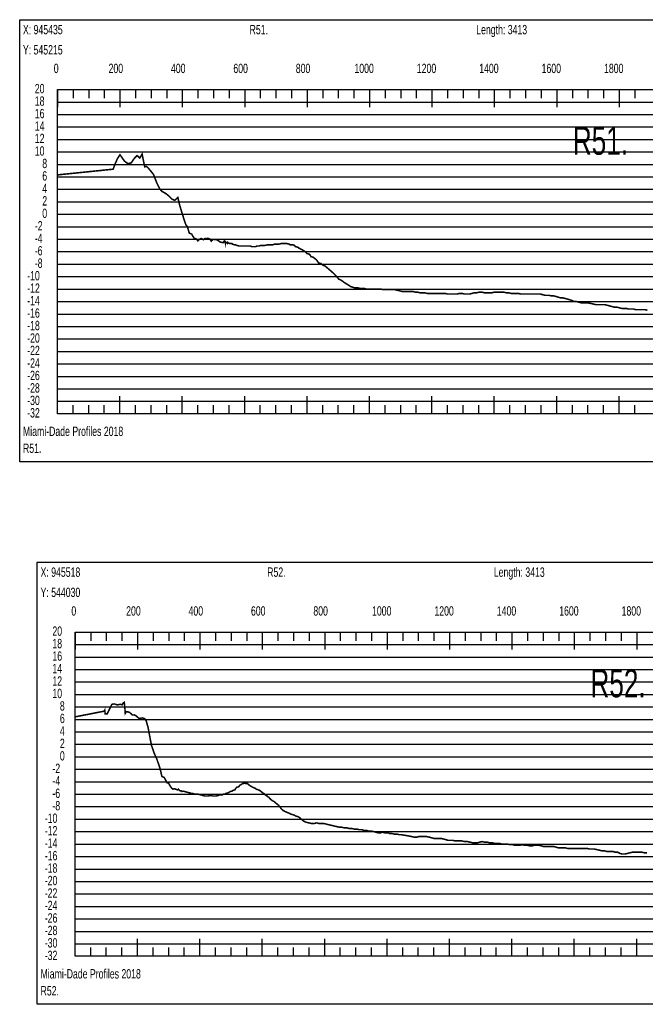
# Model space of a CAD drawing. Header units: inches. Extents: x 471865 to 538526, y 1054316 to 1102451.
# Tile 21 of 131: x 487716 to 489721, y 1056708 to 1059866. Entities that reach past the tile are written whole.
import ezdxf

# ---------------------------------------------------------------- set-up
doc = ezdxf.new("R2010")
doc.units = ezdxf.units.IN
doc.header["$MEASUREMENT"] = 0
for name, color, linetype in [('LABELS', 7, 'Continuous'), ('X_Gr1', 7, 'Continuous'), ('XSECTION', 7, 'Continuous')]:
    doc.layers.add(name, color=color, linetype=linetype)
doc.styles.get("Standard").update_dxf_attribs({"font": 'arial.ttf'})

msp = doc.modelspace()

# ---------------------------------------------------------------- linework, layer by layer
at = {"layer": 'X_Gr1', "color": 6, "linetype": 'Continuous', "lineweight": 18, "true_color": 0xff00ff, "transparency": 33554687, "const_width": 5}
for points in [[(487837.1, 1059368.5), (487837.1, 1059368.5), (488015.5, 1059386.8), (488021.3, 1059403), (488030, 1059422.3), (488037.4, 1059433), (488051.9, 1059412.5), (488062.8, 1059404.4), (488073.5, 1059407.2), (488082.6, 1059420.6), (488092.1, 1059430.6), (488100.8, 1059422.6), (488108.2, 1059435.3), (488112.8, 1059412.2), (488116.7, 1059394.5), (488122.9, 1059395.5), (488129, 1059389.2), (488138, 1059378.3), (488144.7, 1059369.8), (488155.2, 1059343.2), (488165, 1059323.3), (488172.1, 1059315.5), (488184.1, 1059308.7), (488193.6, 1059301.2), (488204.5, 1059290.3), (488213, 1059287), (488222.6, 1059296.2), (488228.7, 1059271), (488235.9, 1059247), (488243, 1059224.5), (488248.3, 1059209), (488253.9, 1059201.3), (488257.9, 1059186.2), (488259.8, 1059181.8), (488267, 1059178.6), (488270.8, 1059172), (488275.3, 1059165), (488282.5, 1059162.7), (488285.5, 1059158.9), (488286.9, 1059156.9), (488291.2, 1059161.1), (488297.3, 1059164.6), (488302.1, 1059162.3), (488304.5, 1059160.6), (488309.8, 1059164.4), (488312.6, 1059163.8), (488318.6, 1059165.3), (488324.7, 1059163.3), (488329.8, 1059156), (488335.6, 1059161.8), (488340.2, 1059161.4), (488346.2, 1059160.9), (488353.2, 1059157), (488357.7, 1059153.6), (488362.4, 1059152.1), (488368.6, 1059151.1), (488372.6, 1059158.3), (488374.9, 1059149.9), (488375, 1059154.3), (488381.2, 1059148.9), (488382.1, 1059152.3), (488384.5, 1059150.3), (488389.2, 1059148.3), (488395.9, 1059148.3), (488398, 1059146.3), (488404.7, 1059144.3), (488407.2, 1059144.3), (488412.1, 1059142.3), (488419.6, 1059140.3), (488422.3, 1059140.3), (488429.7, 1059140.3), (488431.9, 1059140.3), (488436.3, 1059140.3), (488443.7, 1059140.3), (488446.6, 1059140.3), (488455.8, 1059140.3), (488459, 1059138.3), (488464.7, 1059138.3), (488472.5, 1059138.3), (488475.2, 1059140.3), (488483.3, 1059140.3), (488488.1, 1059142.3), (488490.4, 1059142.3), (488498.6, 1059142.3), (488501.6, 1059142.3), (488510.5, 1059144.3), (488515.9, 1059144.3), (488518.6, 1059144.3), (488527.1, 1059144.3), (488532.8, 1059146.3), (488538.3, 1059146.3), (488543.7, 1059146.3), (488546.3, 1059146.3), (488553.8, 1059148.3), (488556.3, 1059148.3), (488564.1, 1059148.3), (488569.4, 1059148.3), (488572, 1059148.3), (488580.1, 1059146.3), (488582.8, 1059144.3), (488591.1, 1059144.3), (488596.8, 1059142.3), (488599.6, 1059138.3), (488607.5, 1059136.3), (488610, 1059134.3), (488617, 1059130.3), (488621.9, 1059128.3), (488624.6, 1059126.3), (488633.6, 1059120.3), (488636.4, 1059116.3), (488643.6, 1059114.3), (488647.4, 1059110.3), (488649.5, 1059106.3), (488656.7, 1059104.3), (488661.9, 1059100.3), (488666.6, 1059096.3), (488671.3, 1059090.3), (488673.7, 1059086.3), (488680.9, 1059084.3), (488685.5, 1059080.3), (488689.9, 1059078.3), (488694.5, 1059076.3), (488699.3, 1059072.3), (488704.6, 1059067.8), (488709.8, 1059063.3), (488715, 1059058.7), (488720.2, 1059054.2), (488722.3, 1059052.3), (488727.8, 1059046.3), (488733.6, 1059040.3), (488738.3, 1059034.3), (488743, 1059032.3), (488749.7, 1059028.3), (488754.6, 1059024.3), (488761, 1059020.3), (488767.3, 1059016.3), (488771.3, 1059014.3), (488776.4, 1059010.3), (488782.6, 1059008.3), (488789.4, 1059006.3), (488795.3, 1059006.3), (488799.3, 1059006.3), (488806.5, 1059004.3), (488811.6, 1059004.3), (488816.1, 1059004.3), (488820.8, 1059004.3), (488826.6, 1059002.3), (488833.2, 1059002.3), (488839.2, 1059002.3), (488844.5, 1059002.3), (488850.3, 1059002.3), (488857, 1059002.3), (488864.9, 1059002.3), (488873.2, 1059002.3), (488881.4, 1059000.3), (488888.9, 1059000.3), (488895.7, 1059000.3), (488902.6, 1059000.3), (488910.1, 1059000.3), (488918.4, 1059000.3), (488927, 1058998.3), (488935.3, 1058996.3), (488942.5, 1058994.3), (488948.8, 1058994.3), (488955.2, 1058994.3), (488962.4, 1058994.3), (488970, 1058994.3), (488977.3, 1058994.3), (488984.3, 1058992.3), (488991.6, 1058992.3), (488998.9, 1058990.3), (489006.3, 1058990.3), (489014, 1058990.3), (489022, 1058988.3), (489030.2, 1058988.3), (489038.1, 1058988.3), (489045.8, 1058988.3), (489053.2, 1058988.3), (489061, 1058988.3), (489069.8, 1058988.3), (489079, 1058988.3), (489087.6, 1058986.3), (489095.4, 1058986.3), (489102.7, 1058986.3), (489110.1, 1058986.3), (489117.6, 1058986.3), (489125.2, 1058988.3), (489133.5, 1058988.3), (489142.2, 1058986.3), (489150.8, 1058986.3), (489158.5, 1058986.3), (489165.3, 1058988.3), (489172.4, 1058990.3), (489180.2, 1058990.3), (489188.8, 1058992.3), (489197.5, 1058992.3), (489205.9, 1058990.3), (489213.7, 1058990.3), (489221.4, 1058990.3), (489229.2, 1058990.3), (489236.7, 1058992.3), (489244, 1058992.3), (489251.5, 1058992.3), (489259.5, 1058992.3), (489267.7, 1058992.3), (489275.9, 1058990.3), (489283.6, 1058990.3), (489291.2, 1058988.3), (489299.3, 1058988.3), (489307, 1058988.3), (489314.5, 1058988.3), (489322, 1058986.3), (489330, 1058986.3), (489338.1, 1058986.3), (489345.9, 1058986.3), (489353.3, 1058986.3), (489360.5, 1058986.3), (489368.3, 1058986.3), (489376.4, 1058986.3), (489384.3, 1058986.3), (489392, 1058984.3), (489399.3, 1058982.3), (489406.2, 1058982.3), (489412.9, 1058982.3), (489420.3, 1058980.3), (489428.1, 1058980.3), (489435.3, 1058978.3), (489442, 1058976.3), (489448.4, 1058974.3), (489455.6, 1058974.3), (489463.4, 1058972.3), (489470.8, 1058970.3), (489477.5, 1058968.3), (489484.4, 1058966.3), (489491.8, 1058962.3), (489499.7, 1058962.3), (489507.9, 1058960.3), (489515.3, 1058958.3), (489521.5, 1058958.3), (489527.7, 1058958.3), (489535.8, 1058958.3), (489545.3, 1058956.3), (489554.5, 1058954.3), (489561.9, 1058952.3), (489568.1, 1058952.3), (489575, 1058952.3), (489582.9, 1058952.3), (489591.2, 1058952.3), (489599, 1058950.3), (489606.5, 1058948.3), (489614, 1058946.3), (489621.4, 1058944.3), (489629.1, 1058944.3), (489637.3, 1058942.3), (489645.1, 1058940.3), (489651.9, 1058940.3), (489659, 1058940.3), (489667.3, 1058938.3), (489675.8, 1058938.3), (489683.2, 1058938.3), (489689.5, 1058936.3), (489696.3, 1058936.3), (489704.1, 1058936.3), (489712.4, 1058936.3), (489720.2, 1058936.3), (489727.5, 1058934.3)], [(487893.5, 1057630.1), (487893.5, 1057630.1), (487986.5, 1057648.3), (487988.5, 1057651.9), (487989.9, 1057640), (487996.2, 1057639.5), (488005.2, 1057657.7), (488011.2, 1057670.4), (488018.8, 1057671.6), (488029.2, 1057668.4), (488038, 1057670.6), (488044.3, 1057668.8), (488047.9, 1057674.6), (488051.1, 1057676.6), (488053, 1057658.9), (488054.2, 1057641.3), (488057.3, 1057646.6), (488063.2, 1057646), (488067.9, 1057644.3), (488077.3, 1057636.1), (488083.7, 1057636.3), (488089.9, 1057632.5), (488098.9, 1057624.7), (488109.6, 1057626.8), (488116.9, 1057624), (488121.2, 1057617.7), (488127.3, 1057596.2), (488132.4, 1057569.1), (488138.3, 1057538.7), (488146.8, 1057513.8), (488155.5, 1057494.5), (488165.6, 1057465.1), (488171.6, 1057439), (488179.3, 1057435.4), (488188.2, 1057418.6), (488193, 1057417.4), (488199.1, 1057406.9), (488204.1, 1057400.2), (488207.3, 1057398.4), (488212.3, 1057399.8), (488213.9, 1057398.7), (488218.4, 1057397.1), (488222.4, 1057395.8), (488224.6, 1057398.1), (488229.5, 1057393), (488233.9, 1057393), (488235.7, 1057390.8), (488239.8, 1057391.6), (488240.6, 1057391.6), (488245.7, 1057390.2), (488251.5, 1057388.7), (488257.6, 1057386.8), (488262.5, 1057386.1), (488264.7, 1057384.1), (488271.6, 1057384.1), (488276.5, 1057382.1), (488279.1, 1057382.1), (488285.7, 1057382.1), (488287.7, 1057382.1), (488294.5, 1057380.1), (488297.1, 1057380.1), (488302.4, 1057378.1), (488309.3, 1057376.1), (488311.4, 1057376.1), (488317.2, 1057376.1), (488321.2, 1057376.1), (488323.4, 1057378.1), (488330.6, 1057378.1), (488333, 1057376.1), (488339.7, 1057376.1), (488341.8, 1057376.1), (488345.9, 1057376.1), (488352.3, 1057378.1), (488356.6, 1057380.1), (488361.3, 1057380.1), (488366.1, 1057380.1), (488368.4, 1057382.1), (488374.4, 1057382.1), (488376.3, 1057384.1), (488382.6, 1057386.1), (488387.1, 1057388.1), (488389.4, 1057390.1), (488396.9, 1057392.1), (488399.4, 1057394.1), (488405.9, 1057396.1), (488407.8, 1057400.1), (488411.5, 1057404.1), (488418.2, 1057406.1), (488420.7, 1057410.1), (488427.2, 1057414.1), (488430.8, 1057416.1), (488432.5, 1057416.1), (488437.6, 1057418.1), (488439.5, 1057416.1), (488445.8, 1057416.1), (488450.5, 1057412.1), (488452.9, 1057410.1), (488459.6, 1057406.1), (488463.6, 1057404.1), (488467.7, 1057402.1), (488472, 1057400.1), (488474.2, 1057398.1), (488480.5, 1057396.1), (488485.3, 1057394.1), (488490.2, 1057390.1), (488494.9, 1057386.1), (488499.1, 1057384.1), (488502.8, 1057380.1), (488506.4, 1057378.1), (488510.3, 1057374.1), (488514.8, 1057372.1), (488517.3, 1057368.1), (488524.5, 1057362.1), (488528, 1057360.1), (488531.6, 1057358.1), (488536.1, 1057354.1), (488541.2, 1057350.1), (488545.8, 1057346.1), (488549.6, 1057342.1), (488553.3, 1057336.1), (488557.5, 1057332.1), (488559.8, 1057330.1), (488567.2, 1057326.1), (488571.9, 1057324.1), (488576.8, 1057322.1), (488581.8, 1057320.1), (488584.4, 1057318.1), (488592.3, 1057316.1), (488597.5, 1057314.1), (488600, 1057312.1), (488607.3, 1057310.1), (488611.4, 1057308.1), (488625.4, 1057296.1), (488633.7, 1057292.1), (488642.3, 1057290.1), (488651, 1057288.1), (488659.5, 1057288.1), (488667.5, 1057290.1), (488675, 1057288.1), (488682.5, 1057288.1), (488690.2, 1057288.1), (488698.4, 1057286.1), (488706.7, 1057284.1), (488715, 1057282.1), (488723.6, 1057280.1), (488732.1, 1057278.1), (488740.2, 1057276.1), (488748.1, 1057276.1), (488755.9, 1057274.1), (488764, 1057274.1), (488772, 1057272.1), (488780, 1057272.1), (488788.1, 1057270.1), (488796.3, 1057270.1), (488804.5, 1057268.1), (488812.1, 1057268.1), (488819.1, 1057266.1), (488826, 1057266.1), (488833.4, 1057264.1), (488841.6, 1057264.1), (488849.7, 1057262.1), (488857.5, 1057260.1), (488865, 1057258.1), (488872, 1057258.1), (488878.9, 1057260.1), (488886.1, 1057258.1), (488897.2, 1057258.1), (488901, 1057256.1), (488908.3, 1057256.1), (488916.1, 1057254.1), (488924.3, 1057254.1), (488932.2, 1057252.1), (488939.1, 1057252.1), (488945.5, 1057251), (488951.9, 1057249.9), (488958.3, 1057248.8), (488962.6, 1057248.1), (488972.3, 1057246.1), (488981.1, 1057244.1), (488988.2, 1057244.1), (488994.8, 1057246.1), (489002.3, 1057246.1), (489011, 1057246.1), (489020.3, 1057246.1), (489029.1, 1057244.1), (489036.8, 1057242.1), (489043.8, 1057240.1), (489050.6, 1057240.1), (489058.1, 1057240.1), (489066.5, 1057240.1), (489074.8, 1057238.1), (489082.2, 1057236.1), (489089.1, 1057234.1), (489096.2, 1057234.1), (489104, 1057234.1), (489112.1, 1057232.1), (489119.3, 1057232.1), (489125.8, 1057232.1), (489132.9, 1057232.1), (489141.4, 1057230.1), (489150.8, 1057230.1), (489159.7, 1057228.1), (489167.6, 1057226.1), (489174.7, 1057226.1), (489182.2, 1057226.1), (489190, 1057228.1), (489197.8, 1057230.1), (489205.9, 1057228.1), (489214.1, 1057228.1), (489222.6, 1057226.1), (489231, 1057226.1), (489238.9, 1057224.1), (489246.4, 1057224.1), (489253.7, 1057224.1), (489261, 1057222.1), (489269.1, 1057222.1), (489278.1, 1057222.1), (489287.4, 1057220.1), (489295.8, 1057220.1), (489303.1, 1057218.1), (489310.1, 1057218.1), (489317.3, 1057218.1), (489325.7, 1057220.1), (489334.9, 1057218.1), (489343.7, 1057218.1), (489351.4, 1057216.1), (489357.9, 1057216.1), (489364.2, 1057218.1), (489371.8, 1057218.1), (489380.2, 1057218.1), (489388.5, 1057216.1), (489395.8, 1057214.1), (489402.2, 1057214.1), (489408.3, 1057214.1), (489415.2, 1057214.1), (489422, 1057214.1), (489428.4, 1057214.1), (489434.9, 1057212.1), (489442.2, 1057210.1), (489448.5, 1057210.1), (489454.8, 1057210.1), (489461.1, 1057210.1), (489463.7, 1057210.1), (489471.8, 1057208.1), (489480.5, 1057208.1), (489488.9, 1057208.1), (489496.2, 1057208.1), (489503.4, 1057208.1), (489510.8, 1057208.1), (489518.7, 1057208.1), (489527, 1057208.1), (489535, 1057208.1), (489542.8, 1057206.1), (489550.2, 1057206.1), (489557.8, 1057206.1), (489566.3, 1057204.1), (489575.3, 1057202.1), (489583.5, 1057200.1), (489591.1, 1057200.1), (489598.7, 1057198.1), (489606.6, 1057198.1), (489619, 1057198.1), (489623.4, 1057196.1), (489631.9, 1057196.1), (489639.7, 1057192.1), (489647.3, 1057190.1), (489655.5, 1057190.1), (489663.8, 1057192.1), (489672, 1057194.1), (489680.5, 1057196.1), (489688.9, 1057196.1), (489696.4, 1057196.1), (489703.1, 1057196.1), (489710.1, 1057196.1), (489718, 1057194.1), (489726.8, 1057194.1)]]:
    msp.add_lwpolyline(points, dxfattribs=at)
at = {"layer": 'XSECTION', "color": 18, "linetype": 'Continuous', "true_color": 0x000000}
for points in [[(487715.9, 1059866.3), (491358.3, 1059866.3), (491358.3, 1058448.3), (487715.9, 1058448.3), (487715.9, 1059866.3)], [(487837.1, 1059642.3), (491237.1, 1059642.3), (491237.1, 1058602.3), (487837.1, 1058602.3), (487837.1, 1059642.3)], [(487837.1, 1059642.3), (487837.1, 1059585.9)], [(487837.1, 1059642.3), (487837.1, 1059585.9)], [(487837.1, 1059642.3), (487837.1, 1059614.3)], [(487837.1, 1059642.3), (487837.1, 1059614.3)], [(487887.1, 1059642.3), (487887.1, 1059614.3)], [(487937.1, 1059642.3), (487937.1, 1059614.3)], [(487987.1, 1059642.3), (487987.1, 1059614.3)], [(488037.1, 1059642.3), (488037.1, 1059585.9)], [(488037.1, 1059642.3), (488037.1, 1059614.3)], [(488087.1, 1059642.3), (488087.1, 1059614.3)], [(488137.1, 1059642.3), (488137.1, 1059614.3)], [(488187.1, 1059642.3), (488187.1, 1059614.3)], [(488237.1, 1059642.3), (488237.1, 1059585.9)], [(488237.1, 1059642.3), (488237.1, 1059614.3)], [(488287.1, 1059642.3), (488287.1, 1059614.3)], [(488337.1, 1059642.3), (488337.1, 1059614.3)], [(488387.1, 1059642.3), (488387.1, 1059614.3)], [(488437.1, 1059642.3), (488437.1, 1059585.9)], [(488437.1, 1059642.3), (488437.1, 1059614.3)], [(488487.1, 1059642.3), (488487.1, 1059614.3)], [(488537.1, 1059642.3), (488537.1, 1059614.3)], [(488587.1, 1059642.3), (488587.1, 1059614.3)], [(488637.1, 1059642.3), (488637.1, 1059585.9)], [(488637.1, 1059642.3), (488637.1, 1059614.3)], [(488687.1, 1059642.3), (488687.1, 1059614.3)], [(488737.1, 1059642.3), (488737.1, 1059614.3)], [(488787.1, 1059642.3), (488787.1, 1059614.3)], [(488837.1, 1059642.3), (488837.1, 1059585.9)], [(488837.1, 1059642.3), (488837.1, 1059614.3)], [(488887.1, 1059642.3), (488887.1, 1059614.3)], [(488937.1, 1059642.3), (488937.1, 1059614.3)], [(488987.1, 1059642.3), (488987.1, 1059614.3)], [(489037.1, 1059642.3), (489037.1, 1059585.9)], [(489037.1, 1059642.3), (489037.1, 1059614.3)], [(489087.1, 1059642.3), (489087.1, 1059614.3)], [(489137.1, 1059642.3), (489137.1, 1059614.3)], [(489187.1, 1059642.3), (489187.1, 1059614.3)], [(489237.1, 1059642.3), (489237.1, 1059585.9)], [(489237.1, 1059642.3), (489237.1, 1059614.3)], [(489287.1, 1059642.3), (489287.1, 1059614.3)], [(489337.1, 1059642.3), (489337.1, 1059614.3)], [(489387.1, 1059642.3), (489387.1, 1059614.3)], [(489437.1, 1059642.3), (489437.1, 1059585.9)], [(489437.1, 1059642.3), (489437.1, 1059614.3)], [(489487.1, 1059642.3), (489487.1, 1059614.3)], [(489537.1, 1059642.3), (489537.1, 1059614.3)], [(489587.1, 1059642.3), (489587.1, 1059614.3)], [(489637.1, 1059642.3), (489637.1, 1059585.9)], [(489637.1, 1059642.3), (489637.1, 1059614.3)], [(489687.1, 1059642.3), (489687.1, 1059614.3)], [(487837.1, 1059402.3), (487865.1, 1059402.3)], [(487837.1, 1059202.3), (487865.1, 1059202.3)], [(487837.1, 1059002.3), (487865.1, 1059002.3)], [(487837.1, 1058802.3), (487865.1, 1058802.3)], [(487837.1, 1058602.3), (487837.1, 1058658.7)], [(487837.1, 1058602.3), (487837.1, 1058658.7)], [(488037.1, 1058602.3), (488037.1, 1058658.7)], [(488237.1, 1058602.3), (488237.1, 1058658.7)], [(488437.1, 1058602.3), (488437.1, 1058658.7)], [(488637.1, 1058602.3), (488637.1, 1058658.7)], [(488837.1, 1058602.3), (488837.1, 1058658.7)], [(489037.1, 1058602.3), (489037.1, 1058658.7)], [(489237.1, 1058602.3), (489237.1, 1058658.7)], [(489437.1, 1058602.3), (489437.1, 1058658.7)], [(489637.1, 1058602.3), (489637.1, 1058658.7)], [(487837.1, 1058602.3), (487837.1, 1058630.3)], [(487837.1, 1058602.3), (487837.1, 1058630.3)], [(487887.1, 1058602.3), (487887.1, 1058630.3)], [(487937.1, 1058602.3), (487937.1, 1058630.3)], [(487987.1, 1058602.3), (487987.1, 1058630.3)], [(488037.1, 1058602.3), (488037.1, 1058630.3)], [(488087.1, 1058602.3), (488087.1, 1058630.3)], [(488137.1, 1058602.3), (488137.1, 1058630.3)], [(488187.1, 1058602.3), (488187.1, 1058630.3)], [(488237.1, 1058602.3), (488237.1, 1058630.3)], [(488287.1, 1058602.3), (488287.1, 1058630.3)], [(488337.1, 1058602.3), (488337.1, 1058630.3)], [(488387.1, 1058602.3), (488387.1, 1058630.3)], [(488437.1, 1058602.3), (488437.1, 1058630.3)], [(488487.1, 1058602.3), (488487.1, 1058630.3)], [(488537.1, 1058602.3), (488537.1, 1058630.3)], [(488587.1, 1058602.3), (488587.1, 1058630.3)], [(488637.1, 1058602.3), (488637.1, 1058630.3)], [(488687.1, 1058602.3), (488687.1, 1058630.3)], [(488737.1, 1058602.3), (488737.1, 1058630.3)], [(488787.1, 1058602.3), (488787.1, 1058630.3)], [(488837.1, 1058602.3), (488837.1, 1058630.3)], [(488887.1, 1058602.3), (488887.1, 1058630.3)], [(488937.1, 1058602.3), (488937.1, 1058630.3)], [(488987.1, 1058602.3), (488987.1, 1058630.3)], [(489037.1, 1058602.3), (489037.1, 1058630.3)], [(489087.1, 1058602.3), (489087.1, 1058630.3)], [(489137.1, 1058602.3), (489137.1, 1058630.3)], [(489187.1, 1058602.3), (489187.1, 1058630.3)], [(489237.1, 1058602.3), (489237.1, 1058630.3)], [(489287.1, 1058602.3), (489287.1, 1058630.3)], [(489337.1, 1058602.3), (489337.1, 1058630.3)], [(489387.1, 1058602.3), (489387.1, 1058630.3)], [(489437.1, 1058602.3), (489437.1, 1058630.3)], [(489487.1, 1058602.3), (489487.1, 1058630.3)], [(489537.1, 1058602.3), (489537.1, 1058630.3)], [(489587.1, 1058602.3), (489587.1, 1058630.3)], [(489637.1, 1058602.3), (489637.1, 1058630.3)], [(489687.1, 1058602.3), (489687.1, 1058630.3)], [(487772.3, 1058126.1), (491414.7, 1058126.1), (491414.7, 1056708.1), (487772.3, 1056708.1), (487772.3, 1058126.1)], [(487893.5, 1057902.1), (491293.5, 1057902.1), (491293.5, 1056862.1), (487893.5, 1056862.1), (487893.5, 1057902.1)], [(487893.5, 1057902.1), (487893.5, 1057845.7)], [(487893.5, 1057902.1), (487893.5, 1057845.7)], [(487893.5, 1057902.1), (487893.5, 1057874.1)], [(487893.5, 1057902.1), (487893.5, 1057874.1)], [(487943.5, 1057902.1), (487943.5, 1057874.1)], [(487993.5, 1057902.1), (487993.5, 1057874.1)], [(488043.5, 1057902.1), (488043.5, 1057874.1)], [(488093.5, 1057902.1), (488093.5, 1057845.7)], [(488093.5, 1057902.1), (488093.5, 1057874.1)], [(488143.5, 1057902.1), (488143.5, 1057874.1)], [(488193.5, 1057902.1), (488193.5, 1057874.1)], [(488243.5, 1057902.1), (488243.5, 1057874.1)], [(488293.5, 1057902.1), (488293.5, 1057845.7)], [(488293.5, 1057902.1), (488293.5, 1057874.1)], [(488343.5, 1057902.1), (488343.5, 1057874.1)], [(488393.5, 1057902.1), (488393.5, 1057874.1)], [(488443.5, 1057902.1), (488443.5, 1057874.1)], [(488493.5, 1057902.1), (488493.5, 1057845.7)], [(488493.5, 1057902.1), (488493.5, 1057874.1)], [(488543.5, 1057902.1), (488543.5, 1057874.1)], [(488593.5, 1057902.1), (488593.5, 1057874.1)], [(488643.5, 1057902.1), (488643.5, 1057874.1)], [(488693.5, 1057902.1), (488693.5, 1057845.7)], [(488693.5, 1057902.1), (488693.5, 1057874.1)], [(488743.5, 1057902.1), (488743.5, 1057874.1)], [(488793.5, 1057902.1), (488793.5, 1057874.1)], [(488843.5, 1057902.1), (488843.5, 1057874.1)], [(488893.5, 1057902.1), (488893.5, 1057845.7)], [(488893.5, 1057902.1), (488893.5, 1057874.1)], [(488943.5, 1057902.1), (488943.5, 1057874.1)], [(488993.5, 1057902.1), (488993.5, 1057874.1)], [(489043.5, 1057902.1), (489043.5, 1057874.1)], [(489093.5, 1057902.1), (489093.5, 1057845.7)], [(489093.5, 1057902.1), (489093.5, 1057874.1)], [(489143.5, 1057902.1), (489143.5, 1057874.1)], [(489193.5, 1057902.1), (489193.5, 1057874.1)], [(489243.5, 1057902.1), (489243.5, 1057874.1)], [(489293.5, 1057902.1), (489293.5, 1057845.7)], [(489293.5, 1057902.1), (489293.5, 1057874.1)], [(489343.5, 1057902.1), (489343.5, 1057874.1)], [(489393.5, 1057902.1), (489393.5, 1057874.1)], [(489443.5, 1057902.1), (489443.5, 1057874.1)], [(489493.5, 1057902.1), (489493.5, 1057845.7)], [(489493.5, 1057902.1), (489493.5, 1057874.1)], [(489543.5, 1057902.1), (489543.5, 1057874.1)], [(489593.5, 1057902.1), (489593.5, 1057874.1)], [(489643.5, 1057902.1), (489643.5, 1057874.1)], [(489693.5, 1057902.1), (489693.5, 1057845.7)], [(489693.5, 1057902.1), (489693.5, 1057874.1)], [(487893.5, 1057662.1), (487921.5, 1057662.1)], [(487893.5, 1057462.1), (487921.5, 1057462.1)], [(487893.5, 1057262.1), (487921.5, 1057262.1)], [(487893.5, 1057062.1), (487921.5, 1057062.1)], [(487893.5, 1056862.1), (487893.5, 1056918.5)], [(487893.5, 1056862.1), (487893.5, 1056918.5)], [(488093.5, 1056862.1), (488093.5, 1056918.5)], [(488293.5, 1056862.1), (488293.5, 1056918.5)], [(488493.5, 1056862.1), (488493.5, 1056918.5)], [(488693.5, 1056862.1), (488693.5, 1056918.5)], [(488893.5, 1056862.1), (488893.5, 1056918.5)], [(489093.5, 1056862.1), (489093.5, 1056918.5)], [(489293.5, 1056862.1), (489293.5, 1056918.5)], [(489493.5, 1056862.1), (489493.5, 1056918.5)], [(489693.5, 1056862.1), (489693.5, 1056918.5)], [(487893.5, 1056862.1), (487893.5, 1056890.1)], [(487893.5, 1056862.1), (487893.5, 1056890.1)], [(487943.5, 1056862.1), (487943.5, 1056890.1)], [(487993.5, 1056862.1), (487993.5, 1056890.1)], [(488043.5, 1056862.1), (488043.5, 1056890.1)], [(488093.5, 1056862.1), (488093.5, 1056890.1)], [(488143.5, 1056862.1), (488143.5, 1056890.1)], [(488193.5, 1056862.1), (488193.5, 1056890.1)], [(488243.5, 1056862.1), (488243.5, 1056890.1)], [(488293.5, 1056862.1), (488293.5, 1056890.1)], [(488343.5, 1056862.1), (488343.5, 1056890.1)], [(488393.5, 1056862.1), (488393.5, 1056890.1)], [(488443.5, 1056862.1), (488443.5, 1056890.1)], [(488493.5, 1056862.1), (488493.5, 1056890.1)], [(488543.5, 1056862.1), (488543.5, 1056890.1)], [(488593.5, 1056862.1), (488593.5, 1056890.1)], [(488643.5, 1056862.1), (488643.5, 1056890.1)], [(488693.5, 1056862.1), (488693.5, 1056890.1)], [(488743.5, 1056862.1), (488743.5, 1056890.1)], [(488793.5, 1056862.1), (488793.5, 1056890.1)], [(488843.5, 1056862.1), (488843.5, 1056890.1)], [(488893.5, 1056862.1), (488893.5, 1056890.1)], [(488943.5, 1056862.1), (488943.5, 1056890.1)], [(488993.5, 1056862.1), (488993.5, 1056890.1)], [(489043.5, 1056862.1), (489043.5, 1056890.1)], [(489093.5, 1056862.1), (489093.5, 1056890.1)], [(489143.5, 1056862.1), (489143.5, 1056890.1)], [(489193.5, 1056862.1), (489193.5, 1056890.1)], [(489243.5, 1056862.1), (489243.5, 1056890.1)], [(489293.5, 1056862.1), (489293.5, 1056890.1)], [(489343.5, 1056862.1), (489343.5, 1056890.1)], [(489393.5, 1056862.1), (489393.5, 1056890.1)], [(489443.5, 1056862.1), (489443.5, 1056890.1)], [(489493.5, 1056862.1), (489493.5, 1056890.1)], [(489543.5, 1056862.1), (489543.5, 1056890.1)], [(489593.5, 1056862.1), (489593.5, 1056890.1)], [(489643.5, 1056862.1), (489643.5, 1056890.1)], [(489693.5, 1056862.1), (489693.5, 1056890.1)]]:
    msp.add_lwpolyline(points, dxfattribs=at)
at = {"layer": 'XSECTION', "color": 18, "true_color": 0x000000}
for points in [[(487837.1, 1059602.3), (491237.1, 1059602.3)], [(487837.1, 1059562.3), (491237.1, 1059562.3)], [(487837.1, 1059522.3), (491237.1, 1059522.3)], [(487837.1, 1059482.3), (491237.1, 1059482.3)], [(487837.1, 1059442.3), (491237.1, 1059442.3)], [(487837.1, 1059402.3), (491237.1, 1059402.3)], [(487837.1, 1059362.3), (491237.1, 1059362.3)], [(487837.1, 1059322.3), (491237.1, 1059322.3)], [(487837.1, 1059282.3), (491237.1, 1059282.3)], [(487837.1, 1059242.3), (491237.1, 1059242.3)], [(487837.1, 1059202.3), (491237.1, 1059202.3)], [(487837.1, 1059162.3), (491237.1, 1059162.3)], [(487837.1, 1059122.3), (491237.1, 1059122.3)], [(487837.1, 1059082.3), (491237.1, 1059082.3)], [(487837.1, 1059042.3), (491237.1, 1059042.3)], [(487837.1, 1059002.3), (491237.1, 1059002.3)], [(487837.1, 1058962.3), (491237.1, 1058962.3)], [(487837.1, 1058922.3), (491237.1, 1058922.3)], [(487837.1, 1058882.3), (491237.1, 1058882.3)], [(487837.1, 1058842.3), (491237.1, 1058842.3)], [(487837.1, 1058802.3), (491237.1, 1058802.3)], [(487837.1, 1058762.3), (491237.1, 1058762.3)], [(487837.1, 1058722.3), (491237.1, 1058722.3)], [(487837.1, 1058682.3), (491237.1, 1058682.3)], [(487837.1, 1058642.3), (491237.1, 1058642.3)], [(487893.5, 1057862.1), (491293.5, 1057862.1)], [(487893.5, 1057822.1), (491293.5, 1057822.1)], [(487893.5, 1057782.1), (491293.5, 1057782.1)], [(487893.5, 1057742.1), (491293.5, 1057742.1)], [(487893.5, 1057702.1), (491293.5, 1057702.1)], [(487893.5, 1057662.1), (491293.5, 1057662.1)], [(487893.5, 1057622.1), (491293.5, 1057622.1)], [(487893.5, 1057582.1), (491293.5, 1057582.1)], [(487893.5, 1057542.1), (491293.5, 1057542.1)], [(487893.5, 1057502.1), (491293.5, 1057502.1)], [(487893.5, 1057462.1), (491293.5, 1057462.1)], [(487893.5, 1057422.1), (491293.5, 1057422.1)], [(487893.5, 1057382.1), (491293.5, 1057382.1)], [(487893.5, 1057342.1), (491293.5, 1057342.1)], [(487893.5, 1057302.1), (491293.5, 1057302.1)], [(487893.5, 1057262.1), (491293.5, 1057262.1)], [(487893.5, 1057222.1), (491293.5, 1057222.1)], [(487893.5, 1057182.1), (491293.5, 1057182.1)], [(487893.5, 1057142.1), (491293.5, 1057142.1)], [(487893.5, 1057102.1), (491293.5, 1057102.1)], [(487893.5, 1057062.1), (491293.5, 1057062.1)], [(487893.5, 1057022.1), (491293.5, 1057022.1)], [(487893.5, 1056982.1), (491293.5, 1056982.1)], [(487893.5, 1056942.1), (491293.5, 1056942.1)], [(487893.5, 1056902.1), (491293.5, 1056902.1)]]:
    msp.add_lwpolyline(points, dxfattribs=at)

# ---------------------------------------------------------------- texts
at = {"layer": 'LABELS', "color": 18, "true_color": 0x000000, "width": 0.666667}
for s, height, p in [('X: 945435', 30, (487726.3, 1059819.5)), ('R51.', 30, (488452.7, 1059819.5)), ('Length: 3413', 30, (489179.1, 1059819.5)), ('Y: 545215', 30, (487726.3, 1059754.7)), ('0', 30, (487825.1, 1059695.1)), ('0', 30, (487825.1, 1059695.1)), ('200', 30, (488000.7, 1059695.1)), ('400', 30, (488200.7, 1059695.1)), ('600', 30, (488400.7, 1059695.1)), ('800', 30, (488600.7, 1059695.1)), ('1000', 30, (488788.7, 1059695.1)), ('1200', 30, (488988.7, 1059695.1)), ('1400', 30, (489188.7, 1059695.1)), ('1600', 30, (489388.7, 1059695.1)), ('1800', 30, (489588.7, 1059695.1)), ('20', 30, (487764.3, 1059630.3)), ('18', 30, (487764.3, 1059590.3)), ('16', 30, (487764.3, 1059550.3)), ('14', 30, (487764.3, 1059510.3)), ('R51.', 90, (489488.7, 1059433.1)), ('12', 30, (487764.3, 1059470.3)), ('10', 30, (487764.3, 1059430.3)), ('8', 30, (487788.3, 1059390.3)), ('6', 30, (487788.3, 1059350.3)), ('4', 30, (487788.3, 1059310.3)), ('2', 30, (487788.3, 1059270.3)), ('0', 30, (487788.3, 1059230.3)), ('-2', 30, (487764.3, 1059190.3)), ('-4', 30, (487764.3, 1059150.3)), ('-6', 30, (487764.3, 1059110.3)), ('-8', 30, (487764.3, 1059070.3)), ('-10', 30, (487739.9, 1059030.3)), ('-12', 30, (487739.9, 1058990.3)), ('-14', 30, (487739.9, 1058950.3)), ('-16', 30, (487739.9, 1058910.3)), ('-18', 30, (487739.9, 1058870.3)), ('-20', 30, (487739.9, 1058830.3)), ('-22', 30, (487739.9, 1058790.3)), ('-24', 30, (487739.9, 1058750.3)), ('-26', 30, (487739.9, 1058710.3)), ('-28', 30, (487739.9, 1058670.3)), ('-30', 30, (487739.9, 1058630.3)), ('-32', 30, (487739.9, 1058590.3)), ('Miami-Dade Profiles 2018', 30, (487726.3, 1058531.1)), ('R51.', 30, (487726.3, 1058476.7)), ('X: 945518', 30, (487782.7, 1058079.3)), ('R52.', 30, (488509.1, 1058079.3)), ('Length: 3413', 30, (489235.5, 1058079.3)), ('Y: 544030', 30, (487782.7, 1058014.5)), ('0', 30, (487881.5, 1057954.9)), ('0', 30, (487881.5, 1057954.9)), ('200', 30, (488057.1, 1057954.9)), ('400', 30, (488257.1, 1057954.9)), ('600', 30, (488457.1, 1057954.9)), ('800', 30, (488657.1, 1057954.9)), ('1000', 30, (488845.1, 1057954.9)), ('1200', 30, (489045.1, 1057954.9)), ('1400', 30, (489245.1, 1057954.9)), ('1600', 30, (489445.1, 1057954.9)), ('1800', 30, (489645.1, 1057954.9)), ('20', 30, (487820.7, 1057890.1)), ('18', 30, (487820.7, 1057850.1)), ('16', 30, (487820.7, 1057810.1)), ('14', 30, (487820.7, 1057770.1)), ('12', 30, (487820.7, 1057730.1)), ('R52.', 90, (489545.1, 1057692.9)), ('10', 30, (487820.7, 1057690.1)), ('8', 30, (487844.7, 1057650.1)), ('6', 30, (487844.7, 1057610.1)), ('4', 30, (487844.7, 1057570.1)), ('2', 30, (487844.7, 1057530.1)), ('0', 30, (487844.7, 1057490.1)), ('-2', 30, (487820.7, 1057450.1)), ('-4', 30, (487820.7, 1057410.1)), ('-6', 30, (487820.7, 1057370.1)), ('-8', 30, (487820.7, 1057330.1)), ('-10', 30, (487796.3, 1057290.1)), ('-12', 30, (487796.3, 1057250.1)), ('-14', 30, (487796.3, 1057210.1)), ('-16', 30, (487796.3, 1057170.1)), ('-18', 30, (487796.3, 1057130.1)), ('-20', 30, (487796.3, 1057090.1)), ('-22', 30, (487796.3, 1057050.1)), ('-24', 30, (487796.3, 1057010.1)), ('-26', 30, (487796.3, 1056970.1)), ('-28', 30, (487796.3, 1056930.1)), ('-30', 30, (487796.3, 1056890.1)), ('-32', 30, (487796.3, 1056850.1)), ('Miami-Dade Profiles 2018', 30, (487782.7, 1056790.9)), ('R52.', 30, (487782.7, 1056736.5))]:
    msp.add_text(s, height=height, dxfattribs=at).set_placement(p)

doc.saveas('drawing.dxf')
